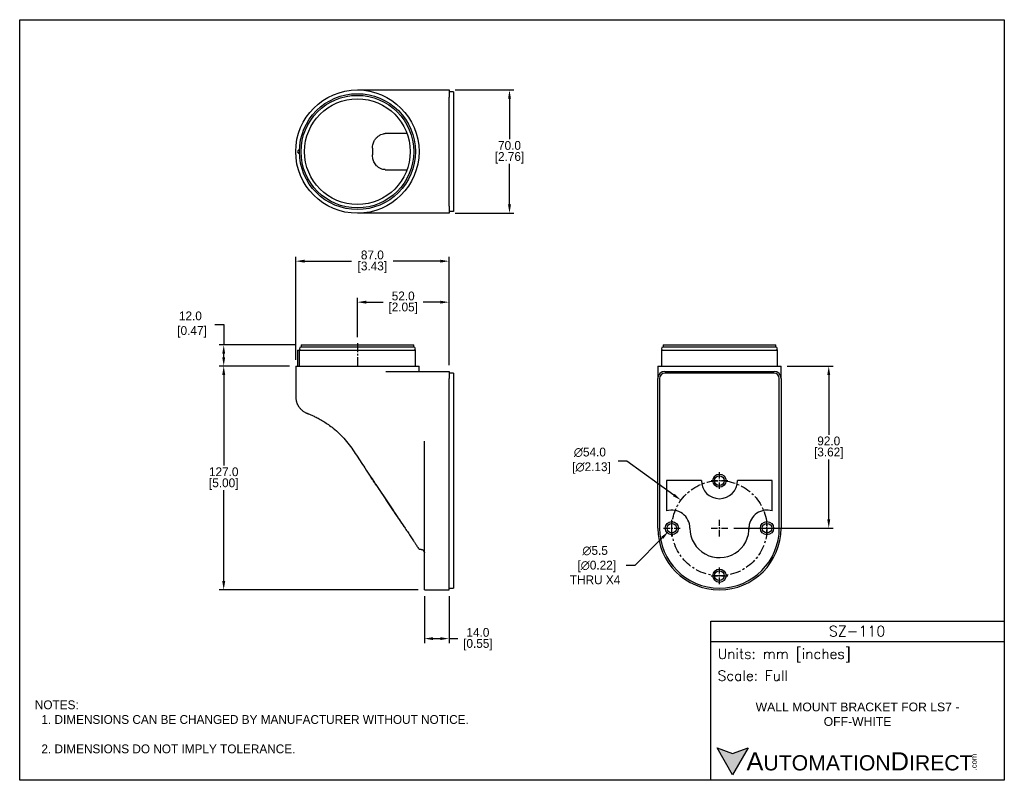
# Model space of a CAD drawing. Header units: inches. Extents: x 0 to 559, y 0 to 432.
import ezdxf

# ---------------------------------------------------------------- set-up
doc = ezdxf.new("R2010")
doc.units = ezdxf.units.IN
doc.header["$LTSCALE"] = 10
doc.header["$MEASUREMENT"] = 0
doc.linetypes.add('CENTER', pattern=[0.4, 0.25, -0.05, 0.05, -0.05])
for name, color, linetype in [('CENTER', 40, 'CENTER'), ('DIMENSIONS', 140, 'Continuous'), ('TEXT', 140, 'Continuous')]:
    doc.layers.add(name, color=color, linetype=linetype)
doc.styles.add('ROMANS', font='romans.shx')
doc.styles.add('型式1', font='txt')
doc.dimstyles.get("Standard").update_dxf_attribs({"dimtxt": 5, "dimasz": 5, "dimexe": 2.5, "dimexo": 3.5, "dimgap": 1, "dimtad": 0, "dimtih": 1, "dimtoh": 1, "dimdec": 1, "dimzin": 0, "dimdsep": 46, "dimtxsty": 'Standard', "dimcen": 0, "dimadec": 0, "dimazin": 0, "dimtfac": 1, "dimtdec": 1, "dimtofl": 0, "dimtmove": 0, "dimatfit": 3, "dimfxl": 1, "dimtolj": 1, "dimtzin": 0, "dimarcsym": 0})

# ---------------------------------------------------------------- blocks, each defined once
blk = doc.blocks.new('*D19')
at = {"layer": 'DEFPOINTS', "color": 0, "transparency": 16777216}
for p in [(115.79, 235.13), (156.65, 235.13), (229.65, 108.13)]:
    blk.add_point(p, dxfattribs=at)
at = {"layer": 'DIMENSIONS', "color": 0, "lineweight": -2, "transparency": 16777216}
for p, q in [((153.15, 235.13), (113.29, 235.13)), ((115.79, 230.13), (115.79, 178.63)), ((115.79, 113.13), (115.79, 164.63)), ((226.15, 108.13), (113.29, 108.13))]:
    blk.add_line(p, q, dxfattribs=at)
at = {"layer": 'DIMENSIONS', "color": 0, "transparency": 16777216}
for points in [[(114.96, 230.13), (116.63, 230.13), (115.79, 235.13)], [(114.96, 113.13), (116.63, 113.13), (115.79, 108.13)]]:
    blk.add_solid(points, dxfattribs=at)
at = {"layer": 'DIMENSIONS', "color": 0, "transparency": 16777216, "char_height": 5, "attachment_point": 5}
for s, insert in [('\\A1;127.0', (115.79, 175.13)), ('\\A1;[5.00]', (115.79, 168.13))]:
    blk.add_mtext(s, dxfattribs=dict(at, insert=insert))
blk = doc.blocks.new('*D20')
at = {"layer": 'DEFPOINTS', "color": 0, "transparency": 16777216}
for p in [(243.65, 391.89), (277.98, 391.89), (243.65, 321.89)]:
    blk.add_point(p, dxfattribs=at)
at = {"layer": 'DIMENSIONS', "color": 0, "lineweight": -2, "transparency": 16777216}
for p, q in [((247.15, 391.89), (280.48, 391.89)), ((277.98, 386.89), (277.98, 363.89)), ((277.98, 326.89), (277.98, 349.89)), ((247.15, 321.89), (280.48, 321.89))]:
    blk.add_line(p, q, dxfattribs=at)
at = {"layer": 'DIMENSIONS', "color": 0, "transparency": 16777216}
for points in [[(277.15, 386.89), (278.81, 386.89), (277.98, 391.89)], [(277.15, 326.89), (278.81, 326.89), (277.98, 321.89)]]:
    blk.add_solid(points, dxfattribs=at)
at = {"layer": 'DIMENSIONS', "color": 0, "transparency": 16777216, "char_height": 5, "attachment_point": 5}
for s, insert in [('\\A1;70.0', (277.98, 360.39)), ('\\A1;[2.76]', (277.98, 353.39))]:
    blk.add_mtext(s, dxfattribs=dict(at, insert=insert))
blk = doc.blocks.new('*D21')
at = {"layer": 'DEFPOINTS', "color": 0, "transparency": 16777216}
for p in [(115.79, 247.13), (159.7, 247.13), (156.65, 235.13)]:
    blk.add_point(p, dxfattribs=at)
at = {"layer": 'DIMENSIONS', "color": 0, "lineweight": -2, "transparency": 16777216}
for p, q in [((110.79, 258.73), (115.79, 258.73)), ((115.79, 258.73), (115.79, 247.13)), ((156.2, 247.13), (113.29, 247.13)), ((115.79, 240.13), (115.79, 242.13)), ((153.15, 235.13), (113.29, 235.13))]:
    blk.add_line(p, q, dxfattribs=at)
at = {"layer": 'DIMENSIONS', "color": 0, "transparency": 16777216}
for points in [[(114.96, 242.13), (116.63, 242.13), (115.79, 247.13)], [(114.96, 240.13), (116.63, 240.13), (115.79, 235.13)]]:
    blk.add_solid(points, dxfattribs=at)
at = {"layer": 'DIMENSIONS', "color": 0, "transparency": 16777216, "insert": (96.88, 258.73), "char_height": 5, "attachment_point": 5}
blk.add_mtext('\\A1;12.0\\P [0.47]', dxfattribs=at)
blk = doc.blocks.new('*D23')
at = {"layer": 'DEFPOINTS', "color": 0, "transparency": 16777216}
for p in [(243.65, 271.44), (191.65, 248.13), (243.65, 232.13)]:
    blk.add_point(p, dxfattribs=at)
at = {"layer": 'DIMENSIONS', "color": 0, "lineweight": -2, "transparency": 16777216}
for p, q in [((191.65, 251.63), (191.65, 273.94)), ((243.65, 235.63), (243.65, 273.94)), ((196.65, 271.44), (206.23, 271.44)), ((238.65, 271.44), (229.06, 271.44))]:
    blk.add_line(p, q, dxfattribs=at)
at = {"layer": 'DIMENSIONS', "color": 0, "transparency": 16777216}
for points in [[(196.65, 272.27), (196.65, 270.6), (191.65, 271.44)], [(238.65, 272.27), (238.65, 270.6), (243.65, 271.44)]]:
    blk.add_solid(points, dxfattribs=at)
at = {"layer": 'DIMENSIONS', "color": 0, "transparency": 16777216, "char_height": 5, "attachment_point": 5}
for s, insert in [('\\A1;52.0', (217.65, 274.94)), ('\\A1;[2.05]', (217.65, 267.94))]:
    blk.add_mtext(s, dxfattribs=dict(at, insert=insert))
blk = doc.blocks.new('*D24')
at = {"layer": 'DEFPOINTS', "color": 0, "transparency": 16777216}
for p in [(368.18, 141.18), (372.06, 145.08)]:
    blk.add_point(p, dxfattribs=at)
at = {"layer": 'DIMENSIONS', "color": 0, "lineweight": -2, "transparency": 16777216}
for p, q in [((349.23, 122.13), (364.65, 137.64)), ((344.23, 122.13), (349.23, 122.13))]:
    blk.add_line(p, q, dxfattribs=at)
at = {"layer": 'DIMENSIONS', "color": 0, "transparency": 16777216}
blk.add_solid([(364.06, 138.23), (365.24, 137.05), (368.18, 141.18)], dxfattribs=at)
at = {"layer": 'DIMENSIONS', "color": 0, "transparency": 16777216, "insert": (326.56, 122.13), "char_height": 5, "attachment_point": 5}
blk.add_mtext('\\A1;∅5.5\\P [∅0.22]\\PTHRU X4', dxfattribs=at)
blk = doc.blocks.new('*D26')
at = {"layer": 'DEFPOINTS', "color": 0, "transparency": 16777216}
for p in [(375.3, 159.04), (418.94, 127.23)]:
    blk.add_point(p, dxfattribs=at)
at = {"layer": 'DIMENSIONS', "color": 0, "lineweight": -2, "transparency": 16777216}
for p, q in [((339.59, 181.42), (344.59, 181.42)), ((344.59, 181.42), (371.26, 161.98))]:
    blk.add_line(p, q, dxfattribs=at)
at = {"layer": 'DIMENSIONS', "color": 0, "transparency": 16777216}
blk.add_solid([(371.75, 162.65), (370.77, 161.31), (375.3, 159.04)], dxfattribs=at)
at = {"layer": 'DIMENSIONS', "color": 0, "transparency": 16777216, "insert": (323.59, 181.42), "char_height": 5, "attachment_point": 5}
blk.add_mtext('\\A1;∅54.0\\P [∅2.13]', dxfattribs=at)
blk = doc.blocks.new('*D28')
at = {"layer": 'DEFPOINTS', "color": 0, "transparency": 16777216}
for p in [(432.12, 235.13), (401.87, 143.13), (459.17, 143.13)]:
    blk.add_point(p, dxfattribs=at)
at = {"layer": 'DIMENSIONS', "color": 0, "lineweight": -2, "transparency": 16777216}
for p, q in [((435.62, 235.13), (461.67, 235.13)), ((459.17, 230.13), (459.17, 196.13)), ((459.17, 148.13), (459.17, 182.13)), ((405.37, 143.13), (461.67, 143.13))]:
    blk.add_line(p, q, dxfattribs=at)
at = {"layer": 'DIMENSIONS', "color": 0, "transparency": 16777216}
for points in [[(458.33, 230.13), (460, 230.13), (459.17, 235.13)], [(458.33, 148.13), (460, 148.13), (459.17, 143.13)]]:
    blk.add_solid(points, dxfattribs=at)
at = {"layer": 'DIMENSIONS', "color": 0, "transparency": 16777216, "char_height": 5, "attachment_point": 5}
for s, insert in [('\\A1;92.0', (459.17, 192.63)), ('\\A1;[3.62]', (459.17, 185.63))]:
    blk.add_mtext(s, dxfattribs=dict(at, insert=insert))
blk = doc.blocks.new('*D29')
at = {"layer": 'DEFPOINTS', "color": 0, "transparency": 16777216}
for p in [(229.65, 108.13), (243.65, 108.13), (243.65, 80.45)]:
    blk.add_point(p, dxfattribs=at)
at = {"layer": 'DIMENSIONS', "color": 0, "lineweight": -2, "transparency": 16777216}
for p, q in [((229.65, 104.63), (229.65, 77.95)), ((243.65, 104.63), (243.65, 77.95)), ((234.65, 80.45), (238.65, 80.45)), ((243.65, 80.45), (248.65, 80.45))]:
    blk.add_line(p, q, dxfattribs=at)
at = {"layer": 'DIMENSIONS', "color": 0, "transparency": 16777216}
for points in [[(234.65, 81.28), (234.65, 79.62), (229.65, 80.45)], [(238.65, 81.28), (238.65, 79.62), (243.65, 80.45)]]:
    blk.add_solid(points, dxfattribs=at)
at = {"layer": 'DIMENSIONS', "color": 0, "transparency": 16777216, "char_height": 5, "attachment_point": 5}
for s, insert in [('\\A1;14.0', (260.06, 83.95)), ('\\A1;[0.55]', (260.06, 76.95))]:
    blk.add_mtext(s, dxfattribs=dict(at, insert=insert))
blk = doc.blocks.new('*D30')
at = {"layer": 'DEFPOINTS', "color": 0, "transparency": 16777216}
for p in [(243.65, 294.72), (156.65, 235.13), (243.65, 232.13)]:
    blk.add_point(p, dxfattribs=at)
at = {"layer": 'DIMENSIONS', "color": 0, "lineweight": -2, "transparency": 16777216}
for p, q in [((156.65, 238.63), (156.65, 297.22)), ((243.65, 235.63), (243.65, 297.22)), ((161.65, 294.72), (188.31, 294.72)), ((238.65, 294.72), (211.98, 294.72))]:
    blk.add_line(p, q, dxfattribs=at)
at = {"layer": 'DIMENSIONS', "color": 0, "transparency": 16777216}
for points in [[(161.65, 295.55), (161.65, 293.89), (156.65, 294.72)], [(238.65, 295.55), (238.65, 293.89), (243.65, 294.72)]]:
    blk.add_solid(points, dxfattribs=at)
at = {"layer": 'DIMENSIONS', "color": 0, "transparency": 16777216, "char_height": 5, "attachment_point": 5}
for s, insert in [('\\A1;87.0', (200.15, 298.22)), ('\\A1;[3.43]', (200.15, 291.22))]:
    blk.add_mtext(s, dxfattribs=dict(at, insert=insert))

msp = doc.modelspace()

# ---------------------------------------------------------------- hatches: boundary and pattern name
at = {"layer": 'TEXT'}
msp.add_hatch(color=256, dxfattribs=at).paths.add_polyline_path([(413.49, 18.42), (404.62, 15.19), (395.75, 18.42), (404.62, 3.05)])

# ---------------------------------------------------------------- linework, layer by layer
for p, q in [((191.65, 391.89), (243.65, 391.89)), ((243.65, 391.89), (243.65, 387.89)), ((246.15, 390.89), (243.65, 390.89)), ((243.65, 325.89), (243.65, 387.89)), ((246.15, 390.89), (246.15, 387.89)), ((246.15, 387.89), (246.15, 325.89)), ((219.84, 367.14), (207.48, 367.14)), ((207.47, 346.64), (219.84, 346.64)), ((243.65, 325.89), (243.65, 321.89)), ((246.15, 325.89), (246.15, 322.89)), ((243.65, 321.89), (191.65, 321.89)), ((246.15, 322.89), (243.65, 322.89)), ((223.65, 245.93), (159.65, 245.93)), ((159.7, 247.13), (159.7, 246.13)), ((159.7, 247.13), (223.6, 247.13)), ((159.7, 246.13), (223.6, 246.13)), ((161.5, 246.13), (161.5, 245.93)), ((221.8, 245.93), (221.8, 246.13)), ((223.6, 246.13), (223.6, 247.13)), ((429.12, 245.93), (365.12, 245.93)), ((365.17, 247.13), (365.17, 246.13)), ((365.17, 247.13), (429.07, 247.13)), ((365.17, 246.13), (429.07, 246.13)), ((366.97, 246.13), (366.97, 245.93)), ((427.27, 245.93), (427.27, 246.13)), ((429.07, 246.13), (429.07, 247.13)), ((157.75, 244.13), (157.75, 235.13)), ((157.75, 244.13), (158.76, 244.13)), ((158.76, 235.13), (158.76, 244.13)), ((158.76, 244.13), (224.55, 244.13)), ((224.55, 235.13), (224.55, 244.13)), ((364.22, 244.13), (364.22, 235.13)), ((364.22, 244.13), (430.02, 244.13)), ((430.02, 235.13), (430.02, 244.13)), ((156.65, 235.13), (156.65, 217.76)), ((156.65, 235.13), (226.65, 235.13)), ((226.65, 232.13), (226.65, 235.13)), ((362.12, 235.13), (362.12, 228.13)), ((362.12, 235.13), (432.12, 235.13)), ((432.12, 228.13), (432.12, 235.13)), ((207.89, 232.13), (243.65, 232.13)), ((243.65, 232.13), (243.65, 228.13)), ((246.15, 231.13), (243.65, 231.13)), ((246.15, 231.13), (246.15, 228.13)), ((366.12, 232.13), (428.12, 232.13)), ((428.12, 231.13), (366.12, 231.13)), ((243.65, 143.13), (243.65, 228.13)), ((246.15, 228.13), (246.15, 143.13)), ((362.12, 143.13), (362.12, 228.13)), ((363.12, 228.13), (363.12, 143.13)), ((431.12, 143.13), (431.12, 228.13)), ((432.12, 228.13), (432.12, 143.13)), ((158.07, 212.64), (158.17, 212.48)), ((163.62, 208.13), (163.63, 208.12)), ((229.65, 143.13), (229.65, 192.44)), ((200.69, 170.06), (200.8, 169.91)), ((386.87, 170.13), (367.12, 170.13)), ((367.12, 170.13), (367.12, 152.94)), ((427.12, 170.13), (407.37, 170.13)), ((427.12, 152.94), (427.12, 170.13)), ((229.65, 108.13), (229.65, 143.13)), ((243.65, 108.13), (243.65, 143.13)), ((246.15, 143.13), (246.15, 109.13)), ((226.65, 131.13), (227.65, 131.13)), ((229.65, 108.13), (243.65, 108.13)), ((243.65, 109.13), (246.15, 109.13))]:
    msp.add_line(p, q)
at = {"flags": 128}
msp.add_lwpolyline([(413.91, 142.25), (413.87, 142.9), (413.91, 144.04)], dxfattribs=at)
for centre, radius in [((191.65, 356.89), 35), ((191.65, 356.89), 32.9), ((191.65, 356.89), 31.95), ((191.65, 356.89), 30), ((397.12, 170.13), 3.75), ((397.12, 170.13), 2.75), ((370.12, 143.13), 3.75), ((370.12, 143.13), 2.75), ((424.12, 143.13), 3.75), ((424.12, 143.13), 2.75), ((397.12, 116.13), 3.75), ((397.12, 116.13), 2.75)]:
    msp.add_circle(centre, radius)
for centre, radius, start, end in [((158.75, 356.89), 1, 89.1292, 270.8708), ((159.65, 245.03), 0.9, 90, 270), ((223.65, 245.03), 0.9, 270, 90), ((365.12, 245.03), 0.9, 90, 270), ((429.12, 245.03), 0.9, 270, 90), ((366.12, 228.13), 4, 90, 180), ((366.12, 228.13), 3, 90, 180), ((428.12, 228.13), 4, 0, 90), ((428.12, 228.13), 3, 0, 90), ((397.12, 170.13), 10.25, 180, 0), ((370.12, 143.13), 10.25, 0.0671, 107.0186), ((424.12, 143.13), 10.25, 72.9814, 174.9116), ((397.12, 143.13), 35, 180, 0), ((397.12, 143.13), 34, 180, 0), ((397.15, 143.17), 16.78, 180.0671, 2.9971)]:
    msp.add_arc(centre, radius, start, end)
for points, knots in [([(200.24, 358.77), (200.25, 359.21), (200.26, 360.09), (200.51, 361.32), (200.91, 362.45), (201.5, 363.6), (202.33, 364.7), (203.48, 365.77), (204.86, 366.61), (206.23, 367.03), (207.11, 367.17), (207.46, 367.14), (207.48, 367.14)], [0, 0, 0, 0, 0.0830419, 0.1661442, 0.2485804, 0.3310945, 0.450806, 0.5706897, 0.7285111, 0.8864243, 0.9928141, 1, 1, 1, 1]), ([(207.47, 346.68), (207.26, 346.67), (206.63, 346.65), (205.45, 346.97), (204.24, 347.53), (203.26, 348.24), (202.49, 348.94), (201.72, 349.86), (201.07, 350.96), (200.61, 352.14), (200.28, 353.45), (200.25, 354.45), (200.24, 355.01)], [0, 0, 0, 0, 0.066529, 0.203254, 0.361347, 0.442585, 0.524561, 0.625711, 0.729191, 0.81026, 0.893469, 1, 1, 1, 1]), ([(156.66, 217.76), (156.66, 217.67), (156.65, 217.33), (156.7, 216.73), (156.8, 215.98), (156.96, 215.29), (157.14, 214.66), (157.34, 214.11), (157.55, 213.64), (157.73, 213.26), (157.86, 213), (157.95, 212.85), (157.99, 212.78), (158.01, 212.75), (158.02, 212.72), (158.04, 212.7), (158.05, 212.68), (158.06, 212.67), (158.06, 212.66)], [0, 0, 0, 0, 0.042168, 0.173707, 0.299015, 0.417034, 0.526378, 0.625243, 0.711321, 0.781724, 0.832058, 0.857437, 0.869564, 0.878036, 0.887834, 0.904586, 0.945673, 1, 1, 1, 1]), ([(158.18, 212.48), (158.22, 212.4), (158.42, 212.06), (158.83, 211.53), (159.38, 210.88), (159.97, 210.3), (160.56, 209.8), (161.16, 209.37), (161.75, 209), (162.31, 208.7), (162.83, 208.45), (163.26, 208.26), (163.51, 208.17), (163.62, 208.13)], [0, 0, 0, 0, 0.033384, 0.141134, 0.246316, 0.348702, 0.448302, 0.545796, 0.642916, 0.741177, 0.831777, 0.926519, 1, 1, 1, 1]), ([(163.64, 208.12), (163.63, 208.12), (163.63, 208.12), (163.62, 208.12), (163.62, 208.13)], [0, 0, 0, 0, 0.016928, 1, 1, 1, 1]), ([(163.63, 208.12), (163.73, 208.08), (164.14, 207.93), (164.83, 207.65), (165.74, 207.27), (166.65, 206.87), (168.06, 206.21), (170.04, 205.19), (172.6, 203.69), (175.27, 201.91), (178.29, 199.63), (181.52, 196.78), (184.79, 193.34), (187.81, 189.59), (190.47, 185.51), (193.18, 181.42), (196.01, 177.13), (198.65, 173.14), (200.38, 170.53), (201.09, 169.46)], [0, 0, 0, 0, 0.005738, 0.02415, 0.041715, 0.060677, 0.080905, 0.130766, 0.184566, 0.242668, 0.30498, 0.38976, 0.475547, 0.562458, 0.650608, 0.739781, 0.829525, 0.930245, 1, 1, 1, 1]), ([(202.64, 167.13), (202.62, 167.16), (202.44, 167.42), (202.06, 168), (201.48, 168.87), (200.85, 169.82), (200.19, 170.82), (199.62, 171.68), (199.29, 172.18), (199.18, 172.35)], [0, 0, 0, 0, 0.016854, 0.177627, 0.342185, 0.521059, 0.70442, 0.896233, 1, 1, 1, 1]), ([(200.86, 169.81), (201.09, 169.47), (201.32, 169.12), (201.54, 168.78), (201.55, 168.77)], [0, 0, 0, 0, 0.96873, 1, 1, 1, 1]), ([(201.09, 169.46), (201.41, 168.99), (202.75, 166.96), (205.13, 163.39), (208.2, 158.77), (211.22, 154.23), (213.84, 150.31), (216.05, 147.04), (217.85, 144.39), (219.59, 141.86), (220.97, 139.83), (222.02, 138.26), (222.8, 137.08), (223.6, 135.85), (224.45, 134.5), (225.45, 132.94), (226.21, 131.8), (226.61, 131.18)], [0, 0, 0, 0, 0.037115, 0.157512, 0.278145, 0.397065, 0.510627, 0.582488, 0.651773, 0.718041, 0.780395, 0.811657, 0.842043, 0.873044, 0.909371, 0.951666, 1, 1, 1, 1]), ([(202.52, 167.3), (203.43, 165.94), (205.35, 163.04), (208.29, 158.62), (211.29, 154.12), (214.09, 149.94), (216.36, 146.56), (217.67, 144.64), (218.16, 143.93)], [0, 0, 0, 0, 0.174421, 0.372149, 0.566865, 0.752434, 0.907782, 1, 1, 1, 1]), ([(228.1, 131.08), (228.33, 131.03), (228.55, 130.93), (228.84, 130.74), (228.93, 130.67), (229.1, 130.52), (229.17, 130.43), (229.51, 129.99), (229.65, 129.56), (229.65, 129.13)], [0, 0, 0, 0, 0.25, 0.25, 0.375, 0.375, 0.5, 0.5, 1, 1, 1, 1])]:
    msp.add_open_spline(points, degree=3, knots=knots)
for points in [[(200.24, 358.77), (200.26, 358.14), (200.28, 356.89), (200.26, 355.64), (200.24, 355.01)], [(227.65, 131.13), (227.79, 131.13), (227.94, 131.12), (228.1, 131.08)]]:
    msp.add_open_spline(points, degree=3)
at = {"layer": 'CENTER', "ltscale": 2}
msp.add_line((191.65, 248.13), (191.65, 234.13), dxfattribs=at)
at = {"layer": 'CENTER', "ltscale": 1.5}
for p, q in [((397.12, 165.38), (397.12, 174.88)), ((392.37, 170.13), (401.87, 170.13)), ((370.12, 138.38), (370.12, 147.88)), ((397.12, 138.38), (397.12, 147.88)), ((424.12, 138.38), (424.12, 147.88)), ((365.37, 143.13), (374.87, 143.13)), ((392.37, 143.13), (401.87, 143.13)), ((419.37, 143.13), (428.87, 143.13)), ((397.12, 111.38), (397.12, 120.88)), ((392.37, 116.13), (401.87, 116.13))]:
    msp.add_line(p, q, dxfattribs=at)
at = {"layer": 'CENTER', "ltscale": 2.5}
msp.add_circle((397.12, 143.13), 27, dxfattribs=at)
at = {"layer": 'DEFPOINTS'}
msp.add_lwpolyline([(558.8, 0), (0, 0), (0, 431.8), (558.8, 431.8)], close=True, dxfattribs=at)
at = {"layer": 'TEXT'}
msp.add_line((392.18, 78.85), (558.8, 78.85), dxfattribs=at)
for points in [[(392.18, 0), (392.18, 90.33), (558.8, 90.33), (558.8, 0)], [(413.49, 18.42), (404.62, 3.05), (395.75, 18.42), (404.62, 15.19)]]:
    msp.add_lwpolyline(points, close=True, dxfattribs=at)

# ---------------------------------------------------------------- texts
at = {"layer": 'DIMENSIONS', "char_height": 3.5}
for insert, attachment_point in [((98.61, 112.42), 6), ((130.2, 112.22), 4)]:
    msp.add_mtext('\\A1;', dxfattribs=dict(at, insert=insert, attachment_point=attachment_point))
at = {"layer": 'TEXT'}
for s, insert, char_height, width, attachment_point, style in [('SZ-110', (475.23, 84.67), 5.94, 111.8034, 5, 'ROMANS'), (' Units: mm [inches]', (392.18, 70.86), 5.7425, 166.6158, 4, 'ROMANS'), (' Scale: Full', (392.18, 59.38), 5.7425, 166.6158, 4, 'ROMANS'), ('{\\fArial|b0|i0|c0|p34;     \\H1.2x;A\\H0.8333x;UTOMATION\\H1.2x;D\\H0.8333x;IRECT}', (395.75, 10.73), 8.6137, 145.913, 4, '型式1')]:
    msp.add_mtext(s, dxfattribs=dict(at, insert=insert, char_height=char_height, width=width, attachment_point=attachment_point, style=style))
at = {"layer": 'TEXT', "insert": (8.61, 45.36), "char_height": 5, "attachment_point": 1}
msp.add_mtext_dynamic_manual_height_columns('NOTES:\\P  1. DIMENSIONS CAN BE CHANGED BY MANUFACTURER WITHOUT NOTICE.\\P\\P  2. DIMENSIONS DO NOT IMPLY TOLERANCE.', width=363.4473, gutter_width=25, heights=[0], dxfattribs=at)
at = {"layer": 'TEXT', "insert": (475.49, 37.49), "char_height": 5.9396, "width": 133.1191, "attachment_point": 5}
msp.add_mtext('{\\fArial|b0|i0|c0|p34;\\H0.83333x;WALL MOUNT BRACKET FOR LS7 - OFF-WHITE}', dxfattribs=at)
at = {"layer": 'TEXT', "insert": (540.01, 5.68), "char_height": 3.1009, "width": 9.1891, "attachment_point": 1, "rotation": 90, "style": '型式1'}
msp.add_mtext('{\\fArial|b0|i0|c0|p34;.com}', dxfattribs=at)

# ---------------------------------------------------------------- dimensions: what is measured, and where the dimension line sits
at = {"layer": 'DIMENSIONS'}
for base, p1, p2, picture, middle in [((277.98, 391.89), (243.65, 321.89), (243.65, 391.89), '*D20', (277.98, 356.89)), ((115.79, 235.13), (229.65, 108.13), (156.65, 235.13), '*D19', (115.79, 171.63)), ((459.17, 143.13), (432.12, 235.13), (401.87, 143.13), '*D28', (459.17, 189.13))]:
    dim = msp.add_linear_dim(base=base, p1=p1, p2=p2, angle=90, dimstyle='Standard', override={"dimpost": '\\X'}, dxfattribs=at)
    dim.commit()
    dim.dimension.update_dxf_attribs({"geometry": picture, "text_midpoint": middle})
for base, p1, p2, picture, middle in [((243.65, 294.72), (156.65, 235.13), (243.65, 232.13), '*D30', (200.15, 294.72)), ((243.65, 271.44), (191.65, 248.13), (243.65, 232.13), '*D23', (217.65, 271.44)), ((243.65, 80.45), (229.65, 108.13), (243.65, 108.13), '*D29', (260.06, 80.45))]:
    dim = msp.add_linear_dim(base=base, p1=p1, p2=p2, dimstyle='Standard', override={"dimpost": '\\X'}, dxfattribs=at)
    dim.commit()
    dim.dimension.update_dxf_attribs({"geometry": picture, "text_midpoint": middle})
dim = msp.add_linear_dim(base=(115.79, 247.13), p1=(156.65, 235.13), p2=(159.7, 247.13), angle=90, dimstyle='Standard', override={"dimpost": '\\X', "dimtmove": 1}, dxfattribs=at)
dim.commit()
dim.dimension.update_dxf_attribs({"geometry": '*D21', "text_midpoint": (110.65, 258.73), "dimtype": 160})
dim = msp.add_diameter_dim_2p(p1=(418.94, 127.23), p2=(375.3, 159.04), dimstyle='Standard', override={"dimpost": '\\X'}, dxfattribs=at)
dim.commit()
dim.dimension.update_dxf_attribs({"geometry": '*D26', "text_midpoint": (323.59, 181.42), "dimtype": 163})
dim = msp.add_diameter_dim_2p(p1=(372.06, 145.08), p2=(368.18, 141.18), text='<>\\PTHRU X4', dimstyle='Standard', override={"dimpost": '\\X'}, dxfattribs=at)
dim.commit()
dim.dimension.update_dxf_attribs({"geometry": '*D24', "text_midpoint": (326.56, 122.13), "dimtype": 163})

doc.saveas('drawing.dxf')
